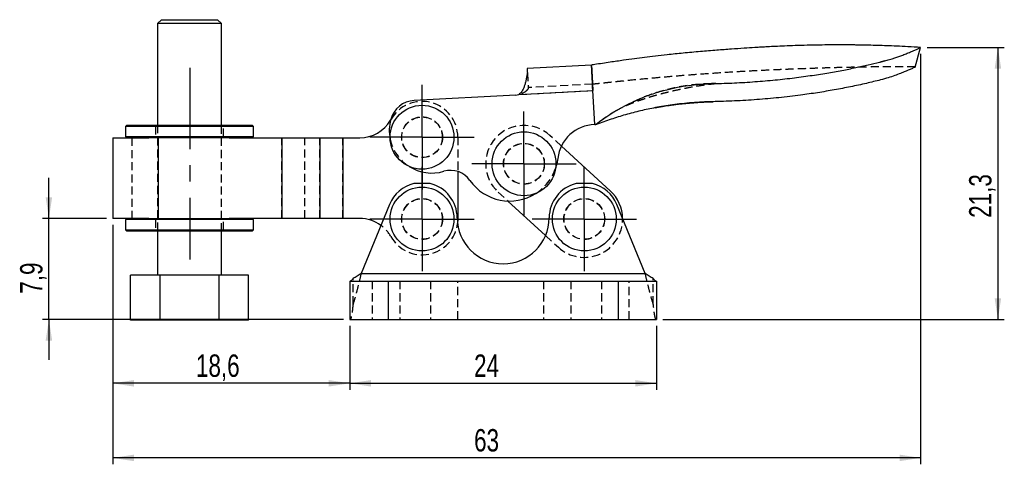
# Model space of a CAD drawing. Extents: x 19 to 193, y 34 to 122.
# Tile 2 of 4: x 24 to 101, y 87 to 122. Entities that reach past the tile are written whole.
import ezdxf

# ---------------------------------------------------------------- set-up
doc = ezdxf.new("R2010")
doc.units = 0
doc.header["$LTSCALE"] = 0.5
doc.linetypes.add('CENTERX2', pattern=[20.32, 12.7, -2.54, 2.54, -2.54])
doc.linetypes.add('HIDDEN', pattern=[1.905, 1.27, -0.635])
doc.layers.get('0').update_dxf_attribs({"linetype": 'CONTINUOUS'})
doc.styles.add('SLDTEXTSTYLE0', font='TXT', dxfattribs={"width": 0.75})
doc.dimstyles.new('SLDDIMSTYLE0', dxfattribs={"dimtxt": 1.75, "dimasz": 1.651, "dimexe": 0, "dimexo": 0.0625, "dimgap": 0.4375, "dimtad": 1, "dimdec": 3, "dimrnd": 1e-09, "dimzin": 12, "dimtxsty": 'SLDTEXTSTYLE0', "dimsah": 1, "dimcen": 0.09, "dimazin": 3, "dimtfac": 1, "dimtdec": 3, "dimtofl": 0, "dimtmove": 0, "dimatfit": 3, "dimtolj": 1, "dimtzin": 12})
doc.dimstyles.new('SLDDIMSTYLE2', dxfattribs={"dimtxt": 1.75, "dimasz": 1.651, "dimexe": 0, "dimexo": 0.0625, "dimgap": 0.4375, "dimtad": 1, "dimdec": 1, "dimrnd": 1e-09, "dimzin": 12, "dimtxsty": 'SLDTEXTSTYLE0', "dimsah": 1, "dimcen": 0.09, "dimazin": 3, "dimtfac": 1, "dimtdec": 1, "dimtofl": 0, "dimtmove": 0, "dimatfit": 3, "dimtolj": 1, "dimtzin": 12})
doc.dimstyles.new('SLDDIMSTYLE4', dxfattribs={"dimtxt": 1.75, "dimasz": 1.651, "dimexe": 0, "dimexo": 0.0625, "dimgap": 0.4375, "dimtad": 1, "dimdec": 0, "dimrnd": 1e-09, "dimzin": 12, "dimtxsty": 'SLDTEXTSTYLE0', "dimsah": 1, "dimcen": 0.09, "dimazin": 3, "dimtfac": 1, "dimtofl": 0, "dimtmove": 0, "dimatfit": 3, "dimtolj": 1, "dimtzin": 12})
doc.dimstyles.new('SLDDIMSTYLE5', dxfattribs={"dimtxt": 1.75, "dimasz": 1.651, "dimexe": 0, "dimexo": 0.0625, "dimgap": 0.4375, "dimtad": 1, "dimdec": 1, "dimrnd": 1e-09, "dimzin": 12, "dimtxsty": 'SLDTEXTSTYLE0', "dimsah": 1, "dimcen": 0.09, "dimazin": 3, "dimtfac": 1, "dimtmove": 0, "dimatfit": 3, "dimtolj": 1, "dimtzin": 12})

# ---------------------------------------------------------------- blocks, each defined once
blk = doc.blocks.new('_D_6')
at = {"color": 179, "linetype": 'CONTINUOUS'}
for p, q in [((94.304, 118.961), (94.304, 86.849)), ((31.071, 105.591), (31.071, 86.849)), ((94.304, 87.349), (31.071, 87.349))]:
    blk.add_line(p, q, dxfattribs=at)
for points in [[(31.071, 87.349), (32.722, 87.095), (32.722, 87.603)], [(94.304, 87.349), (92.653, 87.603), (92.653, 87.095)]]:
    blk.add_solid(points, dxfattribs=at)
at = {"color": 179, "linetype": 'CONTINUOUS', "insert": (59.35, 89.604, 0.1), "char_height": 1.75, "attachment_point": 1, "style": 'SLDTEXTSTYLE0'}
blk.add_mtext('63', dxfattribs=at)
blk = doc.blocks.new('_D_7')
at = {"color": 179, "linetype": 'CONTINUOUS'}
for p, q in [((31.071, 105.591), (31.071, 92.685)), ((49.626, 97.685), (49.626, 92.685)), ((49.626, 93.185), (31.071, 93.185))]:
    blk.add_line(p, q, dxfattribs=at)
for points in [[(31.071, 93.185), (32.722, 92.931), (32.722, 93.439)], [(49.626, 93.185), (47.975, 93.439), (47.975, 92.931)]]:
    blk.add_solid(points, dxfattribs=at)
at = {"color": 179, "linetype": 'CONTINUOUS', "insert": (37.583, 95.441, 0.1), "char_height": 1.75, "attachment_point": 1, "style": 'SLDTEXTSTYLE0'}
blk.add_mtext('18,6', dxfattribs=at)
blk = doc.blocks.new('_D_8')
at = {"color": 179, "linetype": 'CONTINUOUS'}
for p, q in [((26.071, 106.091), (26.071, 109.266)), ((30.571, 106.091), (25.571, 106.091)), ((26.071, 98.185), (26.071, 106.091)), ((49.126, 98.185), (25.571, 98.185)), ((26.071, 98.185), (26.071, 95.01))]:
    blk.add_line(p, q, dxfattribs=at)
for points in [[(26.071, 106.091), (26.325, 107.742), (25.817, 107.742)], [(26.071, 98.185), (25.817, 96.534), (26.325, 96.534)]]:
    blk.add_solid(points, dxfattribs=at)
at = {"color": 179, "linetype": 'CONTINUOUS', "insert": (23.815, 100.199, 0.1), "char_height": 1.75, "attachment_point": 1, "rotation": 90, "style": 'SLDTEXTSTYLE0'}
blk.add_mtext('7,9', dxfattribs=at)
blk = doc.blocks.new('_D_9')
at = {"color": 179, "linetype": 'CONTINUOUS'}
for p, q in [((49.626, 97.685), (49.626, 92.685)), ((73.626, 97.685), (73.626, 92.685)), ((49.626, 93.185), (73.626, 93.185))]:
    blk.add_line(p, q, dxfattribs=at)
for points in [[(49.626, 93.185), (51.277, 92.931), (51.277, 93.439)], [(73.626, 93.185), (71.975, 93.439), (71.975, 92.931)]]:
    blk.add_solid(points, dxfattribs=at)
at = {"color": 179, "linetype": 'CONTINUOUS', "insert": (59.35, 95.441, 0.1), "char_height": 1.75, "attachment_point": 1, "style": 'SLDTEXTSTYLE0'}
blk.add_mtext('24', dxfattribs=at)
blk = doc.blocks.new('_D_10')
at = {"color": 179, "linetype": 'CONTINUOUS'}
for p, q in [((94.804, 119.461), (100.851, 119.461)), ((100.351, 119.461), (100.351, 98.185)), ((74.126, 98.185), (100.851, 98.185))]:
    blk.add_line(p, q, dxfattribs=at)
for points in [[(100.351, 119.461), (100.097, 117.81), (100.605, 117.81)], [(100.351, 98.185), (100.605, 99.836), (100.097, 99.836)]]:
    blk.add_solid(points, dxfattribs=at)
at = {"color": 179, "linetype": 'CONTINUOUS', "insert": (98.096, 106.133, 0.1), "char_height": 1.75, "attachment_point": 1, "rotation": 90, "style": 'SLDTEXTSTYLE0'}
blk.add_mtext('21,3', dxfattribs=at)
blk = doc.blocks.new('SW_CENTERMARKSYMBOL_5')
at = {"color": 0, "linetype": 'CONTINUOUS'}
for p, q in [((0, 2.5), (0, 4.0875)), ((0, 0), (0, 2.5)), ((-2.5, 0), (-4.0875, 0)), ((0, 0), (-2.5, 0)), ((0, 0), (0, -2.5)), ((0, 0), (2.5, 0)), ((2.5, 0), (4.0875, 0)), ((0, -2.5), (0, -4.0875))]:
    blk.add_line(p, q, dxfattribs=at)
blk = doc.blocks.new('SW_CENTERMARKSYMBOL_6')
at = {"color": 0, "linetype": 'CONTINUOUS'}
for p, q in [((0, 2.5), (0, 4.0875)), ((0, 0), (0, 2.5)), ((-2.5, 0), (-4.0875, 0)), ((0, 0), (-2.5, 0)), ((0, 0), (0, -2.5)), ((0, 0), (2.5, 0)), ((2.5, 0), (4.0875, 0)), ((0, -2.5), (0, -4.0875))]:
    blk.add_line(p, q, dxfattribs=at)
blk = doc.blocks.new('SW_CENTERMARKSYMBOL_7')
at = {"color": 0, "linetype": 'CONTINUOUS'}
for p, q in [((0, 2.5), (0, 4.0875)), ((0, 0), (0, 2.5)), ((-2.5, 0), (-4.0875, 0)), ((0, 0), (-2.5, 0)), ((0, 0), (0, -2.5)), ((0, 0), (2.5, 0)), ((2.5, 0), (4.0875, 0)), ((0, -2.5), (0, -4.0875))]:
    blk.add_line(p, q, dxfattribs=at)
blk = doc.blocks.new('SW_CENTERMARKSYMBOL_8')
at = {"color": 0, "linetype": 'CONTINUOUS'}
for p, q in [((0, 2.5), (0, 4.0875)), ((0, 0), (0, 2.5)), ((-2.5, 0), (-4.0875, 0)), ((0, 0), (-2.5, 0)), ((0, 0), (0, -2.5)), ((0, 0), (2.5, 0)), ((2.5, 0), (4.0875, 0)), ((0, -2.5), (0, -4.0875))]:
    blk.add_line(p, q, dxfattribs=at)

msp = doc.modelspace()

# ---------------------------------------------------------------- linework, layer by layer
at = {"color": 7, "linetype": 'CONTINUOUS'}
for p, q in [((34.8761, 121.6357), (34.5761, 121.3357)), ((34.5761, 121.3357), (34.5761, 113.3907)), ((37.0761, 121.3357), (34.5761, 121.3357)), ((34.8761, 121.6357), (37.0761, 121.6357)), ((37.0761, 121.6357), (39.2761, 121.6357)), ((39.5761, 121.3357), (37.0761, 121.3357)), ((39.5761, 121.3357), (39.2761, 121.6357)), ((39.5761, 113.3907), (39.5761, 121.3357)), ((93.8817, 117.9274), (94.3035, 119.4611)), ((68.5396, 118.0857), (63.5012, 117.8168)), ((68.5407, 118.0662), (68.5396, 118.0857)), ((68.542, 118.0411), (68.5407, 118.0662)), ((68.5463, 117.9606), (68.542, 118.0411)), ((68.6462, 116.0886), (68.6302, 116.389)), ((62.6108, 115.7364), (54.6525, 115.3115)), ((62.8519, 115.7793), (68.6462, 116.0886)), ((68.7882, 113.4299), (68.6462, 116.0886)), ((74.4459, 114.9095), (74.5001, 114.9173)), ((32.1761, 113.3907), (32.0761, 113.2907)), ((32.0761, 113.2907), (32.0761, 112.4907)), ((37.0761, 113.2907), (32.0761, 113.2907)), ((32.1761, 113.3907), (37.0761, 113.3907)), ((37.0761, 113.3907), (41.9761, 113.3907)), ((42.0761, 113.2907), (37.0761, 113.2907)), ((42.0761, 113.2907), (41.9761, 113.3907)), ((42.0761, 112.4907), (42.0761, 113.2907)), ((68.7882, 113.4299), (68.8608, 113.4313)), ((68.9293, 113.431), (68.7882, 113.4299)), ((31.0706, 112.3907), (31.0706, 106.0907)), ((31.0706, 112.3907), (33.8918, 112.3907)), ((32.0761, 112.4907), (32.1761, 112.3907)), ((32.0761, 112.4907), (37.0761, 112.4907)), ((37.0761, 112.3907), (33.8918, 112.3907)), ((34.6263, 112.3907), (34.6263, 106.0907)), ((37.0761, 112.4907), (42.0761, 112.4907)), ((40.1696, 112.3907), (37.0761, 112.3907)), ((40.1696, 112.3907), (44.2981, 112.3907)), ((41.9761, 112.3907), (42.0761, 112.4907)), ((44.2981, 112.3907), (44.2981, 106.0907)), ((44.2981, 112.3907), (47.2707, 112.3907)), ((47.2707, 112.3907), (47.2707, 106.0907)), ((47.2707, 112.3907), (49.0699, 112.3907)), ((49.0699, 112.3907), (49.0699, 106.0907)), ((49.0699, 112.3907), (50.3978, 112.3907)), ((70.0022, 108.2531), (66.1867, 111.7474)), ((58.0761, 109.7624), (58.0761, 106.0407)), ((55.9181, 108.8097), (54.634, 108.8097)), ((68.6181, 108.8097), (67.334, 108.8097)), ((52.7331, 107.1826), (50.5109, 101.785)), ((61.9991, 107.4465), (64.9473, 104.7465)), ((72.7412, 101.785), (70.519, 107.1826)), ((33.8918, 106.0907), (31.0706, 106.0907)), ((32.1761, 106.0907), (32.0761, 105.9907)), ((32.0761, 105.9907), (32.0761, 105.1907)), ((37.0761, 105.9907), (32.0761, 105.9907)), ((33.8918, 106.0907), (37.0761, 106.0907)), ((37.0761, 106.0907), (40.1696, 106.0907)), ((42.0761, 105.9907), (37.0761, 105.9907)), ((44.2981, 106.0907), (40.1696, 106.0907)), ((42.0761, 105.9907), (41.9761, 106.0907)), ((42.0761, 105.1907), (42.0761, 105.9907)), ((47.2707, 106.0907), (44.2981, 106.0907)), ((49.0699, 106.0907), (47.2707, 106.0907)), ((50.3978, 106.0907), (49.0699, 106.0907)), ((58.0761, 106.0407), (58.0539, 105.689)), ((32.0761, 105.1907), (32.1761, 105.0907)), ((32.0761, 105.1907), (37.0761, 105.1907)), ((37.0761, 105.0907), (32.1761, 105.0907)), ((34.5761, 105.0907), (34.5761, 101.6357)), ((37.0761, 105.1907), (42.0761, 105.1907)), ((41.9761, 105.0907), (37.0761, 105.0907)), ((39.5761, 101.6357), (39.5761, 105.0907)), ((41.9761, 105.0907), (42.0761, 105.1907)), ((50.5109, 101.785), (72.7412, 101.785)), ((32.4573, 98.1357), (32.4573, 101.6357)), ((34.7667, 101.6357), (32.4573, 101.6357)), ((34.7667, 98.1357), (34.7667, 101.6357)), ((39.3855, 101.6357), (34.7667, 101.6357)), ((39.3855, 98.1357), (39.3855, 101.6357)), ((41.6949, 101.6357), (39.3855, 101.6357)), ((41.6949, 98.1357), (41.6949, 101.6357)), ((49.6261, 101.185), (49.6261, 98.185)), ((49.6261, 101.185), (52.6261, 101.185)), ((52.6261, 101.185), (52.6261, 98.185)), ((52.6261, 101.185), (70.6261, 101.185)), ((70.6261, 101.185), (70.6261, 98.185)), ((70.6261, 101.185), (73.6261, 101.185)), ((73.6261, 101.185), (73.6261, 98.185)), ((34.7667, 98.1357), (32.4573, 98.1357)), ((39.3855, 98.1357), (34.7667, 98.1357)), ((41.6949, 98.1357), (39.3855, 98.1357)), ((49.6261, 98.185), (52.6261, 98.185)), ((52.6261, 98.185), (70.6261, 98.185)), ((70.6261, 98.185), (73.6261, 98.185))]:
    msp.add_line(p, q, dxfattribs=at)
at = {"color": 7, "linetype": 'HIDDEN'}
for p, q in [((91.4438, 118.4059), (91.3145, 118.3715)), ((63.5198, 117.4676), (63.5858, 116.2316)), ((68.6196, 116.5879), (63.5811, 116.3189)), ((78.0111, 116.6336), (77.9311, 116.6311)), ((62.8519, 115.7793), (68.6462, 116.0886)), ((68.6375, 116.2518), (68.6462, 116.0886)), ((77.2853, 115.1931), (78.0065, 115.2182)), ((34.3261, 113.3907), (34.4261, 113.2907)), ((34.4261, 113.2907), (34.4261, 112.4907)), ((34.5761, 113.3907), (34.5761, 105.0907)), ((39.5761, 105.0907), (39.5761, 113.3907)), ((39.7261, 113.2907), (39.8261, 113.3907)), ((39.7261, 112.4907), (39.7261, 113.2907)), ((52.8117, 113.7719), (52.8369, 113.8157)), ((68.8721, 113.4313), (68.8608, 113.4313)), ((68.9293, 113.431), (68.9202, 113.4311)), ((66.1867, 111.7474), (65.2824, 112.5755)), ((32.5521, 112.3907), (32.5521, 106.0907)), ((34.4261, 112.4907), (34.3261, 112.3907)), ((34.6263, 106.0907), (34.6263, 112.3907)), ((39.8261, 112.3907), (39.7261, 112.4907)), ((44.2981, 106.0907), (44.2981, 112.3907)), ((46.0973, 106.0907), (46.0973, 112.3907)), ((47.2707, 106.0907), (47.2707, 112.3907)), ((49.0699, 106.0907), (49.0699, 112.3907)), ((58.0761, 112.4407), (58.0761, 109.7624)), ((61.2301, 108.1507), (61.9991, 107.4465)), ((34.3261, 106.0907), (34.4261, 105.9907)), ((34.4261, 105.9907), (34.4261, 105.1907)), ((39.7261, 105.9907), (39.8261, 106.0907)), ((39.7261, 105.1907), (39.7261, 105.9907)), ((34.4261, 105.1907), (34.3261, 105.0907)), ((39.8261, 105.0907), (39.7261, 105.1907)), ((64.9473, 104.7465), (65.9499, 103.8283)), ((50.5109, 101.785), (72.7412, 101.785)), ((49.8731, 99.3635), (49.8731, 101.3814)), ((51.3761, 101.185), (51.3761, 98.185)), ((53.5261, 101.185), (53.5261, 98.185)), ((55.9261, 101.185), (55.9261, 98.185)), ((58.0761, 98.185), (58.0761, 101.185)), ((64.7761, 101.185), (64.7761, 98.185)), ((66.9261, 101.185), (66.9261, 98.185)), ((69.3261, 101.185), (69.3261, 98.185)), ((71.4761, 98.185), (71.4761, 101.185)), ((73.379, 99.3635), (73.379, 101.3814))]:
    msp.add_line(p, q, dxfattribs=at)
at = {"color": 179, "linetype": 'CENTERX2'}
msp.add_line((37.1012, 117.8632), (37.1012, 102.8632), dxfattribs=at)
at = {"color": 7, "linetype": 'CONTINUOUS', "flags": 128}
for points in [[(63.5012, 117.8168), (63.5015, 117.8112), (63.5024, 117.7943), (63.5039, 117.7664), (63.5059, 117.7275), (63.5086, 117.6778), (63.5118, 117.6178), (63.5155, 117.5475), (63.5198, 117.4676)], [(65.904, 110.7884), (65.8274, 110.3594), (65.7347, 110.0352)]]:
    msp.add_lwpolyline(points, dxfattribs=at)
at = {"color": 7, "linetype": 'CONTINUOUS'}
for centre in [(55.2761, 112.4407), (63.2563, 110.3631), (55.2761, 106.0407), (67.9761, 106.0407)]:
    msp.add_circle(centre, 2.5, dxfattribs=at)
at = {"color": 7, "linetype": 'HIDDEN'}
for centre, radius in [((55.2761, 112.4407), 1.6), ((55.2761, 112.4407), 1.5875), ((63.2563, 110.3631), 1.6), ((63.2563, 110.3631), 1.5875), ((55.2761, 106.0407), 1.6), ((55.2761, 106.0407), 1.5875), ((67.9761, 106.0407), 1.6), ((67.9761, 106.0407), 1.5875)]:
    msp.add_circle(centre, radius, dxfattribs=at)
at = {"color": 7, "linetype": 'CONTINUOUS'}
for centre, radius, start, end in [((62.5575, 116.7349), 1, 273.055768, 287.12306), ((54.7591, 113.3144), 2, 93.055763, 165.000727), ((50.3978, 115.1907), 2.8, 270, 329.554253), ((56.0461, 112.9695), 3.3324, 165.000727, 191.40244), ((68.8827, 110.4314), 3, 91.805323, 173.165631), ((56.0461, 112.9695), 3.3324, 237.557623, 286.48789), ((57.5149, 108.007), 1.8429, 34.984315, 106.48789), ((55.2761, 106.1357), 2.75, 103.501542, 157.622971), ((55.2761, 106.1357), 2.75, 0, 76.498458), ((62.1349, 111.2401), 3.796, 214.984315, 302.450387), ((67.9761, 106.1357), 2.75, 103.501542, 180), ((67.9761, 106.1357), 2.75, 22.377029, 76.498458), ((67.9761, 106.0407), 3, 0.613519, 47.516059), ((50.3978, 103.2907), 2.8, 53.613343, 90), ((61.6261, 106.1357), 3.6, 180, 0)]:
    msp.add_arc(centre, radius, start, end, dxfattribs=at)
at = {"color": 7, "linetype": 'HIDDEN'}
for centre, radius, start, end in [((55.2761, 112.4407), 2.8, 0, 150.588972), ((63.2563, 110.3631), 3, 47.516059, 227.516059), ((56.0461, 112.9695), 3.3324, 191.40244, 237.557623), ((62.1349, 111.2401), 3.796, 302.450387, 341.494485), ((55.2761, 106.0407), 2.8, 209.411028, 352.783964), ((67.9761, 106.0407), 3, 227.516059, 0.613519), ((50.3978, 103.2907), 2.8, 29.411028, 53.613343)]:
    msp.add_arc(centre, radius, start, end, dxfattribs=at)
at = {"color": 7, "linetype": 'CONTINUOUS'}
for points, knots in [([(94.3035, 119.4611), (93.9713, 119.4813), (93.3428, 119.5195), (92.4523, 119.5631), (91.6662, 119.5955), (90.937, 119.6202), (90.28, 119.6377), (89.7109, 119.6492), (89.2698, 119.6559), (88.9085, 119.66), (88.5794, 119.6626), (88.2478, 119.6641), (87.7927, 119.6646), (87.1708, 119.6622), (86.3428, 119.6526), (85.4361, 119.6344), (84.5248, 119.6078), (83.6922, 119.5768), (82.9678, 119.5449), (82.3585, 119.5145), (81.8264, 119.4856), (81.2154, 119.4501), (80.4368, 119.4007), (79.4411, 119.3311), (78.2986, 119.2433), (77.038, 119.1391), (75.7401, 119.0215), (74.5672, 118.8989), (73.561, 118.784), (72.711, 118.6801), (71.8763, 118.5723), (70.9794, 118.4502), (69.941, 118.3016), (69.193, 118.1868), (68.7897, 118.1249)], [0, 0, 0, 0, 0.0390102, 0.0737903, 0.1044843, 0.1312165, 0.1593081, 0.1815025, 0.1979324, 0.2110061, 0.2238432, 0.236504, 0.2498736, 0.2771782, 0.3093932, 0.3469175, 0.3834509, 0.4162484, 0.4445588, 0.4684307, 0.4877473, 0.5070106, 0.5401535, 0.5791863, 0.6239798, 0.6744519, 0.7274223, 0.7767102, 0.8126638, 0.8461037, 0.8770729, 0.9113008, 0.9521876, 1, 1, 1, 1]), ([(91.3128, 118.3711), (91.4337, 118.4025), (91.6947, 118.4704), (92.0401, 118.5731), (92.3698, 118.679), (92.6815, 118.7863), (93.0142, 118.909), (93.3644, 119.0474), (93.699, 119.1873), (93.9862, 119.3132), (94.1786, 119.4013), (94.287, 119.4529), (94.2983, 119.4585), (94.3035, 119.4611)], [0, 0, 0, 0, 0.0682536, 0.1474013, 0.2082898, 0.2779144, 0.3587915, 0.4535814, 0.5641286, 0.684897, 0.8035305, 0.9097091, 1, 1, 1, 1]), ([(68.7897, 118.1249), (68.7226, 118.1138), (68.6421, 118.1005), (68.5542, 118.0882), (68.5396, 118.0862)], [0, 0, 0, 0, 0.8332174, 1, 1, 1, 1]), ([(68.5541, 117.8137), (68.5538, 117.8416), (68.5532, 117.8974), (68.5486, 117.9396), (68.5463, 117.9606)], [0, 0, 0, 0, 0.50000694, 1, 1, 1, 1]), ([(77.9311, 116.6311), (78.4605, 116.6452), (79.5284, 116.6737), (81.1304, 116.7675), (82.7073, 116.8974), (84.2168, 117.0611), (85.6297, 117.2476), (86.9313, 117.4503), (88.1183, 117.6623), (89.1972, 117.8782), (90.1797, 118.0933), (90.7929, 118.243), (91.0882, 118.315)], [0, 0, 0, 0, 0.1164328, 0.2348721, 0.3517753, 0.464336, 0.5709119, 0.6701685, 0.7622393, 0.8475288, 0.9265551, 1, 1, 1, 1]), ([(91.0882, 118.315), (91.0901, 118.3155), (91.0928, 118.3162), (91.0957, 118.3169), (91.0969, 118.3172), (91.0973, 118.3173), (91.0994, 118.3178), (91.1036, 118.3189), (91.1114, 118.3208), (91.1227, 118.3236), (91.1396, 118.3279), (91.1663, 118.3345), (91.22, 118.3479), (91.266, 118.3594), (91.2988, 118.3676), (91.2995, 118.3678), (91.3001, 118.3679), (91.3017, 118.3683), (91.306, 118.3694), (91.31, 118.3704), (91.3128, 118.3711)], [0, 0, 0, 0, 0.0242794, 0.0359998, 0.0387632, 0.040312, 0.042358, 0.0656015, 0.0974726, 0.145669, 0.2159374, 0.32375, 0.5015146, 0.9333191, 0.9387833, 0.9407738, 0.9424652, 0.9460235, 0.9629541, 1, 1, 1, 1]), ([(93.8842, 117.9366), (93.8786, 117.9337), (93.8677, 117.9282), (93.7837, 117.8874), (93.6442, 117.8221), (93.4264, 117.7228), (93.1087, 117.5851), (92.7273, 117.4291), (92.2793, 117.2619), (91.765, 117.0878), (91.3701, 116.9804), (91.168, 116.9254)], [0, 0, 0, 0, 0.097559, 0.1881591, 0.2740891, 0.3972392, 0.5163656, 0.6339619, 0.7521815, 0.8732088, 1, 1, 1, 1]), ([(63.5198, 117.4676), (63.5058, 117.3871), (63.4792, 117.2341), (63.4252, 116.9571), (63.3615, 116.6874), (63.2864, 116.4363), (63.1996, 116.2146), (63.0995, 116.0296), (62.9882, 115.8796), (62.8955, 115.8113), (62.8519, 115.7793)], [0, 0, 0, 0, 0.1842043, 0.3498743, 0.4974373, 0.6275094, 0.7410027, 0.8393025, 0.9245466, 1, 1, 1, 1]), ([(68.5659, 117.5927), (68.5625, 117.6332), (68.5555, 117.714), (68.5546, 117.7805), (68.5541, 117.8137)], [0, 0, 0, 0, 0.4999818, 1, 1, 1, 1]), ([(68.5808, 117.3141), (68.5795, 117.3638), (68.5768, 117.4631), (68.5695, 117.5495), (68.5659, 117.5927)], [0, 0, 0, 0, 0.500003, 1, 1, 1, 1]), ([(68.5972, 117.0075), (68.5928, 117.0607), (68.5839, 117.1672), (68.5818, 117.2651), (68.5808, 117.3141)], [0, 0, 0, 0, 0.5000506, 1, 1, 1, 1]), ([(68.6145, 116.6824), (68.6135, 116.7381), (68.6114, 116.8496), (68.6019, 116.9548), (68.5972, 117.0075)], [0, 0, 0, 0, 0.5000131, 1, 1, 1, 1]), ([(68.6302, 116.389), (68.6259, 116.4384), (68.6174, 116.5373), (68.6155, 116.634), (68.6145, 116.6824)], [0, 0, 0, 0, 0.5000123, 1, 1, 1, 1]), ([(71.469, 115.0603), (71.7683, 115.2011), (72.3667, 115.4828), (73.3633, 115.8535), (74.3374, 116.1424), (75.2681, 116.3537), (76.135, 116.4986), (77.0246, 116.5979), (77.6289, 116.62), (77.9311, 116.6311)], [0, 0, 0, 0, 0.1666742, 0.33332024, 0.49996898, 0.62499208, 0.74998673, 0.87499125, 1, 1, 1, 1]), ([(78.2769, 116.6426), (78.277, 116.6427), (78.2788, 116.6428), (78.2712, 116.6424), (78.2522, 116.6414), (78.2225, 116.64), (78.164, 116.6375), (78.0968, 116.6352), (78.0349, 116.6334), (78.0084, 116.6328), (77.9979, 116.6325), (77.9944, 116.6323)], [0, 0, 0, 0, 0.0090342, 0.1032354, 0.2016056, 0.3050151, 0.4142249, 0.7628047, 0.9065879, 0.9678138, 1, 1, 1, 1]), ([(91.168, 116.9254), (90.7989, 116.8341), (90.0322, 116.6444), (88.8225, 116.3835), (87.5492, 116.1389), (86.2405, 115.9199), (84.7933, 115.7121), (83.2057, 115.5255), (81.4815, 115.373), (79.7436, 115.2647), (78.5857, 115.2337), (78.0065, 115.2182)], [0, 0, 0, 0, 0.0919537, 0.1909829, 0.2911552, 0.39169, 0.4925632, 0.6190352, 0.7458409, 0.8728666, 1, 1, 1, 1]), ([(68.8608, 113.4313), (69.071, 113.5891), (69.4913, 113.9048), (70.1419, 114.3296), (70.8044, 114.7218), (71.2475, 114.9474), (71.469, 115.0603)], [0, 0, 0, 0, 0.2432282, 0.48645655, 0.74322783, 1, 1, 1, 1]), ([(73.5158, 114.7491), (73.8297, 114.805), (74.4235, 114.9108), (75.3066, 115.0255), (75.9793, 115.096), (76.4603, 115.1373), (76.7731, 115.1608), (77.0749, 115.1807), (77.2727, 115.1909), (77.3764, 115.1963)], [0, 0, 0, 0, 0.2611932, 0.4940634, 0.6914587, 0.7777134, 0.8552067, 0.9240222, 1, 1, 1, 1]), ([(78.0065, 115.2182), (77.7339, 115.2105), (77.1887, 115.1951), (76.3903, 115.1406), (75.6172, 115.0671), (74.8797, 114.9756), (74.1802, 114.871), (73.7565, 114.7934), (73.5446, 114.7546)], [0, 0, 0, 0, 0.1666632, 0.3333268, 0.4999941, 0.6666618, 0.8333345, 1, 1, 1, 1]), ([(77.2852, 115.1931), (77.321, 115.1949), (77.4124, 115.1994), (77.5475, 115.205), (77.6473, 115.2084), (77.691, 115.2098)], [0, 0, 0, 0, 0.2665697, 0.6791117, 1, 1, 1, 1]), ([(77.691, 115.2098), (77.7099, 115.2105), (77.8276, 115.2147), (77.947, 115.217), (78.0471, 115.219)], [0, 0, 0, 0, 0.1607742, 1, 1, 1, 1]), ([(77.7108, 115.2101), (77.7173, 115.2104), (77.829, 115.215), (77.944, 115.2171), (78.0522, 115.2191)], [0, 0, 0, 0, 0.0588806, 1, 1, 1, 1]), ([(73.5446, 114.7546), (73.1577, 114.6759), (72.3839, 114.5183), (71.2208, 114.2103), (70.0687, 113.856), (69.3091, 113.5727), (68.9293, 113.431)], [0, 0, 0, 0, 0.2573558, 0.5147078, 0.7573544, 1, 1, 1, 1]), ([(68.9293, 113.431), (68.9201, 113.4311), (68.9059, 113.4313), (68.8825, 113.4314), (68.8685, 113.4313), (68.8608, 113.4313)], [0, 0, 0, 0, 0.45759315, 0.70429271, 1, 1, 1, 1]), ([(50.5109, 101.785), (50.4046, 101.7105), (50.192, 101.5614), (49.9794, 101.4414), (49.8731, 101.3814)], [0, 0, 0, 0, 0.50000042, 1, 1, 1, 1]), ([(73.379, 101.3814), (73.2727, 101.4414), (73.0601, 101.5614), (72.8475, 101.7105), (72.7412, 101.785)], [0, 0, 0, 0, 0.49999958, 1, 1, 1, 1]), ([(49.8731, 101.3814), (49.8544, 101.3523), (49.8171, 101.294), (49.7612, 101.2328), (49.7052, 101.1925), (49.6679, 101.1875), (49.6493, 101.185)], [0, 0, 0, 0, 0.2499996, 0.5, 0.7499993, 1, 1, 1, 1]), ([(73.6055, 101.185), (73.5866, 101.1875), (73.5489, 101.1925), (73.4923, 101.2328), (73.4357, 101.294), (73.3979, 101.3523), (73.379, 101.3814)], [0, 0, 0, 0, 0.2500002, 0.5000004, 0.7500002, 1, 1, 1, 1])]:
    msp.add_open_spline(points, degree=3, knots=knots, dxfattribs=at)
at = {"color": 7, "linetype": 'HIDDEN'}
for points, knots in [([(68.5459, 117.9689), (68.5484, 117.947), (68.5534, 117.9033), (68.5539, 117.8441), (68.5541, 117.8144)], [0, 0, 0, 0, 0.49998509, 1, 1, 1, 1]), ([(93.8842, 117.9366), (93.4007, 117.9407), (92.4747, 117.9486), (91.1453, 117.9435), (89.9344, 117.93), (88.8383, 117.91), (87.7985, 117.8852), (86.8258, 117.8571), (85.9305, 117.8273), (85.1765, 117.8), (84.5578, 117.7763), (84.0352, 117.756), (83.5505, 117.7366), (82.8904, 117.7085), (82.0051, 117.6686), (80.8611, 117.6109), (79.5372, 117.5351), (78.1013, 117.4422), (76.6274, 117.3355), (75.2338, 117.2249), (73.8997, 117.111), (72.5846, 116.9902), (71.5927, 116.8935), (70.921, 116.8262), (70.573, 116.7907), (70.2188, 116.7529), (69.8607, 116.7137), (69.4998, 116.674), (69.1426, 116.6361), (68.8466, 116.6067), (68.6795, 116.5934), (68.6195, 116.5886)], [0, 0, 0, 0, 0.0564633, 0.1081479, 0.155204, 0.1977917, 0.2360723, 0.276544, 0.3112968, 0.3405653, 0.3645563, 0.3835323, 0.4016871, 0.4212716, 0.4607438, 0.5052046, 0.5550513, 0.6155824, 0.6732189, 0.727636, 0.778865, 0.8296581, 0.8818176, 0.8950743, 0.9084822, 0.9224712, 0.9374009, 0.9535174, 0.9709515, 0.9895742, 1, 1, 1, 1]), ([(68.5541, 117.8144), (68.5544, 117.7802), (68.5551, 117.7118), (68.5625, 117.6283), (68.5663, 117.5865)], [0, 0, 0, 0, 0.5000236, 1, 1, 1, 1]), ([(68.5663, 117.5865), (68.57, 117.5428), (68.5774, 117.4553), (68.58, 117.3548), (68.5813, 117.3045)], [0, 0, 0, 0, 0.5000013, 1, 1, 1, 1]), ([(68.5813, 117.3045), (68.5823, 117.2563), (68.5844, 117.1598), (68.5931, 117.0552), (68.5974, 117.0028)], [0, 0, 0, 0, 0.4999534, 1, 1, 1, 1]), ([(68.5974, 117.0028), (68.602, 116.9515), (68.611, 116.8487), (68.6132, 116.74), (68.6144, 116.6857)], [0, 0, 0, 0, 0.4999938, 1, 1, 1, 1]), ([(68.6144, 116.6857), (68.6153, 116.6401), (68.6173, 116.549), (68.6252, 116.4559), (68.6291, 116.4093)], [0, 0, 0, 0, 0.4999855, 1, 1, 1, 1]), ([(68.6342, 116.3146), (68.632, 116.3556), (68.6276, 116.4375), (68.6247, 116.4919), (68.6232, 116.5191)], [0, 0, 0, 0, 0.4999992, 1, 1, 1, 1]), ([(68.6291, 116.4093), (68.6329, 116.3564), (68.6405, 116.2501), (68.6443, 116.1426), (68.6462, 116.0886)], [0, 0, 0, 0, 0.4981563, 1, 1, 1, 1]), ([(70.4077, 114.4847), (70.5829, 114.5825), (70.9002, 114.7596), (71.3421, 114.9589), (71.6962, 115.1056), (71.995, 115.2203), (72.2761, 115.3219), (72.5405, 115.4122), (72.7784, 115.4898), (73.0576, 115.5777), (73.4253, 115.6879), (73.8953, 115.8192), (74.3922, 115.948), (74.942, 116.0806), (75.5343, 116.2115), (76.1987, 116.3439), (76.7773, 116.4453), (77.2223, 116.5145), (77.5553, 116.5619), (77.8443, 116.5988), (78.0877, 116.6256), (78.212, 116.6373), (78.2586, 116.6411), (78.2657, 116.6417), (78.2675, 116.6418)], [0, 0, 0, 0, 0.0728554, 0.1319859, 0.1742806, 0.2109884, 0.2477645, 0.2826687, 0.3124974, 0.3380148, 0.3880056, 0.4508036, 0.512759, 0.5717904, 0.653721, 0.7304809, 0.8175527, 0.8599711, 0.8960747, 0.9412796, 0.9716435, 0.9925401, 0.9981277, 1, 1, 1, 1]), ([(70.4079, 114.4848), (70.583, 114.5825), (70.9002, 114.7597), (71.3422, 114.9589), (71.6963, 115.1056), (71.9951, 115.2204), (72.2761, 115.322), (72.5404, 115.4122), (72.7782, 115.4898), (73.0573, 115.5776), (73.4251, 115.6878), (73.8951, 115.8192), (74.3919, 115.948), (74.9417, 116.0806), (75.5341, 116.2115), (76.1985, 116.3439), (76.7769, 116.4452), (77.2219, 116.5145), (77.5549, 116.5619), (77.8444, 116.5988), (78.0866, 116.6255), (78.2132, 116.6374), (78.2601, 116.6413), (78.2739, 116.6424), (78.2758, 116.6425), (78.2767, 116.6426)], [0, 0, 0, 0, 0.0724734, 0.1313075, 0.1734098, 0.2099441, 0.2465224, 0.2812268, 0.3108931, 0.3362814, 0.3860223, 0.4485049, 0.5101492, 0.5688856, 0.6504192, 0.7268013, 0.8133867, 0.8556129, 0.8915387, 0.9365178, 0.9667398, 0.9875364, 0.993095, 0.9966818, 1, 1, 1, 1]), ([(77.9311, 116.6311), (77.6289, 116.62), (77.0246, 116.5979), (76.135, 116.4986), (75.2681, 116.3537), (74.3374, 116.1424), (73.3633, 115.8535), (72.3667, 115.4828), (71.7683, 115.2011), (71.469, 115.0603)], [0, 0, 0, 0, 0.12500876, 0.25001329, 0.3750079, 0.50003103, 0.66667974, 0.83332579, 1, 1, 1, 1]), ([(78.007, 116.6327), (78.007, 116.6327), (78.007, 116.6327), (78.007, 116.6327), (78.0071, 116.6327), (78.0073, 116.6327), (78.0096, 116.6328), (78.012, 116.6328), (78.0142, 116.6328)], [0, 0, 0, 0, 0.00174838, 0.01098689, 0.02181218, 0.05045726, 0.14222459, 1, 1, 1, 1]), ([(63.5858, 116.2316), (63.5489, 116.1868), (63.4757, 116.0979), (63.3055, 115.9501), (63.0953, 115.8376), (62.9358, 115.7994), (62.8519, 115.7793)], [0, 0, 0, 0, 0.23930832, 0.47531963, 0.72419761, 1, 1, 1, 1]), ([(73.5446, 114.7546), (73.7557, 114.7936), (74.1549, 114.8674), (74.6003, 114.9317), (74.8102, 114.962)], [0, 0, 0, 0, 0.5288286, 1, 1, 1, 1]), ([(74.5001, 114.9173), (74.6388, 114.9378), (74.8938, 114.9756), (75.2322, 115.0186), (75.5047, 115.0503), (75.7381, 115.0751), (75.9901, 115.1), (76.2563, 115.1241), (76.5269, 115.146), (76.7764, 115.1639), (77.0085, 115.1785), (77.1748, 115.1879), (77.2639, 115.1921), (77.2852, 115.1931)], [0, 0, 0, 0, 0.1513632, 0.2782983, 0.365107, 0.4491295, 0.5404333, 0.6466902, 0.7365715, 0.8277858, 0.9084012, 0.9781153, 1, 1, 1, 1]), ([(77.3764, 115.1963), (77.3797, 115.1965), (77.4894, 115.2024), (77.6017, 115.2063), (77.7108, 115.2101)], [0, 0, 0, 0, 0.0293291, 1, 1, 1, 1]), ([(70.4909, 114.5281), (70.3707, 114.4585), (70.0382, 114.2661), (69.4912, 113.9034), (69.0709, 113.5887), (68.8608, 113.4313)], [0, 0, 0, 0, 0.2206662, 0.610333, 1, 1, 1, 1]), ([(50.5109, 101.785), (50.4578, 101.5636), (50.3515, 101.1208), (50.192, 100.4805), (50.0326, 99.8787), (49.9262, 99.5352), (49.8731, 99.3635)], [0, 0, 0, 0, 0.25000012, 0.50000012, 0.74999999, 1, 1, 1, 1]), ([(73.379, 99.3635), (73.3259, 99.5352), (73.2196, 99.8787), (73.0601, 100.4805), (72.9006, 101.1208), (72.7943, 101.5636), (72.7412, 101.785)], [0, 0, 0, 0, 0.25000001, 0.49999988, 0.74999988, 1, 1, 1, 1]), ([(49.8731, 99.3635), (49.8544, 99.1886), (49.8171, 98.8387), (49.7612, 98.472), (49.7052, 98.2299), (49.6679, 98.2), (49.6493, 98.185)], [0, 0, 0, 0, 0.24999926, 0.49999946, 0.74999965, 1, 1, 1, 1]), ([(73.6055, 98.185), (73.5866, 98.2), (73.5489, 98.2299), (73.4923, 98.472), (73.4357, 98.8387), (73.3979, 99.1886), (73.379, 99.3635)], [0, 0, 0, 0, 0.2500003, 0.5000005, 0.7500007, 1, 1, 1, 1])]:
    msp.add_open_spline(points, degree=3, knots=knots, dxfattribs=at)

# ---------------------------------------------------------------- block references
at = {"color": 179, "linetype": 'CONTINUOUS'}
for name, p in [('SW_CENTERMARKSYMBOL_5', (55.2761, 112.4407)), ('SW_CENTERMARKSYMBOL_6', (63.2563, 110.3631)), ('SW_CENTERMARKSYMBOL_8', (55.2761, 106.0407)), ('SW_CENTERMARKSYMBOL_7', (67.9761, 106.0407))]:
    msp.add_blockref(name, p, dxfattribs=at)

# ---------------------------------------------------------------- dimensions: what is measured, and where the dimension line sits
for base, p1, p2, angle, dimstyle, picture, middle in [((31.0706, 87.3485), (94.3035, 119.4611), (31.0706, 106.0907), 0, 'SLDDIMSTYLE4', '_D_6', (61.3541, 87.3485)), ((100.3514, 98.185), (94.3035, 119.4611), (73.6261, 98.185), 90, 'SLDDIMSTYLE2', '_D_10', (100.3514, 109.1063)), ((26.0706, 106.0907), (49.6261, 98.185), (31.0706, 106.0907), 90, 'SLDDIMSTYLE5', '_D_8', (26.0706, 102.5264))]:
    dim = msp.add_linear_dim(base=base, p1=p1, p2=p2, angle=angle, dimstyle=dimstyle, dxfattribs=at)
    dim.commit()
    dim.dimension.update_dxf_attribs({"geometry": picture, "text_midpoint": middle, "dimtype": 160})
for base, p2, dimstyle, picture, middle in [((31.0706, 93.185), (31.0706, 106.0907), 'SLDDIMSTYLE2', '_D_7', (40.557, 93.185)), ((73.6261, 93.185), (73.6261, 98.185), 'SLDDIMSTYLE0', '_D_9', (61.3541, 93.185))]:
    dim = msp.add_linear_dim(base=base, p1=(49.6261, 98.185), p2=p2, dimstyle=dimstyle, dxfattribs=at)
    dim.commit()
    dim.dimension.update_dxf_attribs({"geometry": picture, "text_midpoint": middle, "dimtype": 160})

doc.saveas('drawing.dxf')
